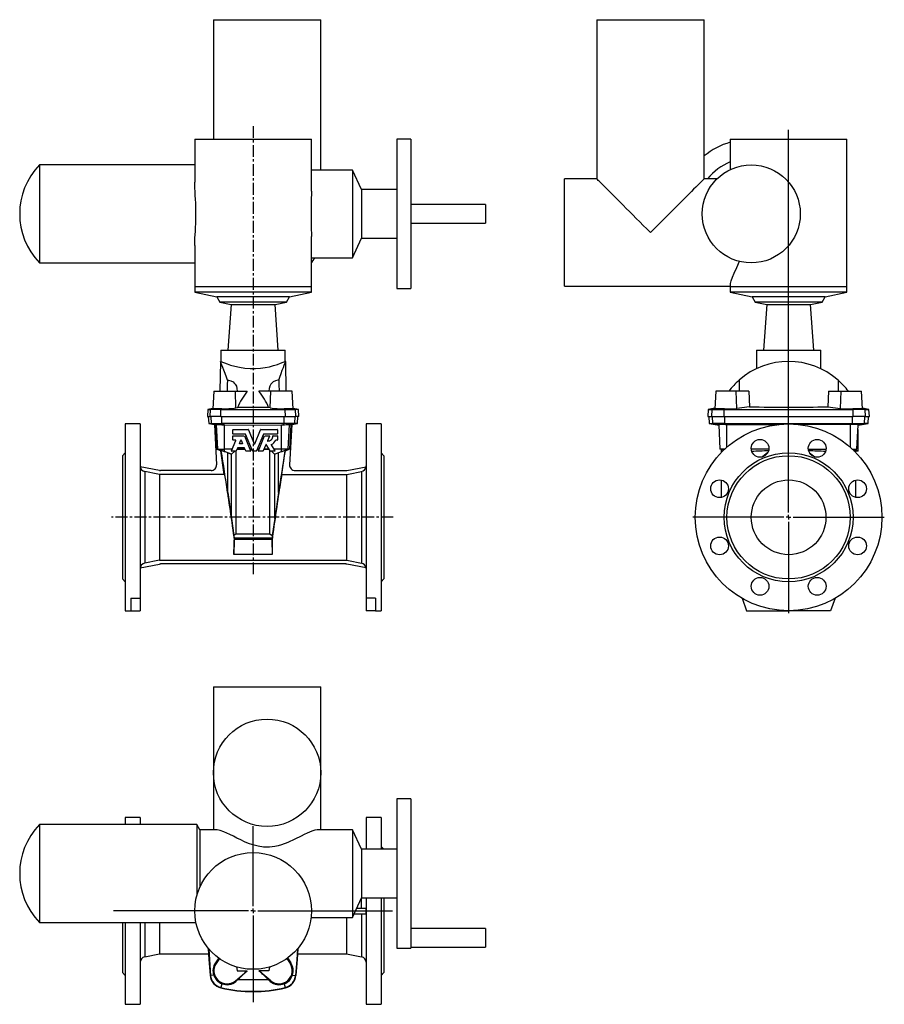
# Model space of a CAD drawing. Extents: x -10.5 to 25.9, y -3.1 to 38.4.
import ezdxf

# ---------------------------------------------------------------- set-up
doc = ezdxf.new("R2010")
doc.units = 0
doc.linetypes.add('CENTERX2', pattern=[0.8, 0.5, -0.1, 0.1, -0.1])
doc.layers.get('0').update_dxf_attribs({"linetype": 'CONTINUOUS'})
doc.layers.add('FORMAT', color=7, linetype='CONTINUOUS')

# ---------------------------------------------------------------- blocks, each defined once
blk = doc.blocks.new('SW_CENTERMARKSYMBOL_0')
at = {"layer": 'FORMAT', "color": 0}
for p, q in [((0, 0.197), (0, 16.343)), ((-0.197, 0), (-4.035, 0)), ((0, 0), (-0.098, 0)), ((0, 0), (0, 0.098)), ((0, 0), (0, -0.098)), ((0, 0), (0.098, 0)), ((0.197, 0), (4.035, 0)), ((0, -0.197), (0, -4.035))]:
    blk.add_line(p, q, dxfattribs=at)
blk = doc.blocks.new('SW_CENTERMARKSYMBOL_1')
at = {"layer": 'FORMAT', "color": 0}
for p, q in [((0, 0.197), (0, 3.582)), ((-0.197, 0), (-5.885, 0)), ((0, 0), (-0.098, 0)), ((0, 0), (0, 0.098)), ((0, 0), (0, -0.098)), ((0, 0), (0.098, 0)), ((0.197, 0), (5.876, 0)), ((0, -0.197), (0, -3.846))]:
    blk.add_line(p, q, dxfattribs=at)

msp = doc.modelspace()

# ---------------------------------------------------------------- linework, layer by layer
at = {"color": 7, "linetype": 'CONTINUOUS'}
for p, q in [((-2.375, 38.446), (-2.375, 33.407)), ((-2.375, 38.446), (2.153, 38.446)), ((2.153, 32.106), (2.153, 38.446)), ((13.79, 38.446), (13.79, 31.734)), ((13.79, 38.446), (18.317, 38.446)), ((18.317, 31.734), (18.317, 38.446)), ((-3.162, 33.407), (-3.162, 31.594)), ((-3.162, 33.407), (1.759, 33.407)), ((1.759, 31.217), (1.759, 33.407)), ((5.952, 33.407), (5.362, 33.407)), ((5.362, 33.407), (5.362, 27.108)), ((5.952, 33.407), (5.952, 27.108)), ((19.42, 33.407), (19.42, 32.125)), ((19.42, 33.407), (24.341, 33.407)), ((24.341, 27.187), (24.341, 33.407)), ((-3.162, 32.324), (-9.715, 32.324)), ((-9.715, 32.324), (-9.715, 28.191)), ((3.486, 32.106), (1.759, 32.106)), ((3.868, 31.283), (3.486, 32.106)), ((3.486, 32.106), (3.486, 28.409)), ((13.79, 31.734), (12.431, 31.734)), ((12.431, 27.206), (12.431, 31.734)), ((18.859, 31.734), (18.317, 31.734)), ((5.362, 31.283), (3.868, 31.283)), ((3.868, 31.283), (3.868, 29.232)), ((9.102, 30.651), (5.952, 30.651)), ((9.102, 30.651), (9.102, 29.864)), ((5.952, 29.864), (9.102, 29.864)), ((1.759, 27.187), (1.759, 29.299)), ((3.486, 28.409), (3.868, 29.232)), ((3.868, 29.232), (5.362, 29.232)), ((-3.162, 28.925), (-3.162, 27.187)), ((1.759, 28.409), (1.889, 28.409)), ((1.889, 28.409), (3.486, 28.409)), ((-9.715, 28.191), (-3.162, 28.191)), ((-3.162, 27.187), (-3.162, 26.95)), ((1.759, 26.95), (1.759, 27.187)), ((5.362, 27.108), (5.952, 27.108)), ((12.431, 27.206), (19.42, 27.206)), ((19.42, 27.289), (19.42, 27.187)), ((19.42, 27.187), (19.42, 26.95)), ((24.341, 26.95), (24.341, 27.187)), ((-3.162, 26.95), (-2.236, 26.753)), ((1.759, 26.95), (-3.162, 26.95)), ((-2.236, 26.753), (-2.111, 26.537)), ((0.833, 26.753), (-2.236, 26.753)), ((0.708, 26.537), (0.833, 26.753)), ((0.833, 26.753), (1.759, 26.95)), ((19.42, 26.95), (20.346, 26.753)), ((24.341, 26.95), (19.42, 26.95)), ((20.346, 26.753), (20.471, 26.537)), ((23.415, 26.753), (20.346, 26.753)), ((23.29, 26.537), (23.415, 26.753)), ((23.415, 26.753), (24.341, 26.95)), ((-2.111, 26.537), (-1.626, 26.434)), ((0.708, 26.537), (-2.111, 26.537)), ((-1.626, 26.434), (-1.761, 24.509)), ((-1.626, 26.434), (0.223, 26.434)), ((0.223, 26.434), (0.708, 26.537)), ((0.358, 24.509), (0.223, 26.434)), ((20.471, 26.537), (20.956, 26.434)), ((23.29, 26.537), (20.471, 26.537)), ((20.956, 26.434), (20.821, 24.509)), ((20.956, 26.434), (21.88, 26.434)), ((21.88, 26.434), (22.805, 26.434)), ((22.805, 26.434), (23.29, 26.537)), ((22.939, 24.509), (22.805, 26.434)), ((-2.06, 24.509), (-2.06, 24.037)), ((-2.06, 24.509), (0.657, 24.509)), ((0.657, 24.036), (0.657, 24.509)), ((20.522, 24.509), (20.522, 23.729)), ((20.522, 24.509), (21.88, 24.509)), ((21.88, 24.509), (23.238, 24.509)), ((23.238, 23.731), (23.238, 24.509)), ((-2.079, 24.037), (-2.101, 22.777)), ((-2.06, 24.037), (-2.079, 24.037)), ((0.676, 24.037), (0.654, 24.037)), ((0.698, 22.777), (0.676, 24.037)), ((-2.355, 22.777), (-2.394, 22.033)), ((-2.355, 22.777), (-1.45, 22.777)), ((-1.45, 22.777), (-0.946, 22.777)), ((0.047, 22.777), (-0.457, 22.777)), ((0.952, 22.777), (0.047, 22.777)), ((0.991, 22.033), (0.952, 22.777)), ((18.809, 22.777), (18.771, 22.043)), ((19.669, 22.777), (18.809, 22.777)), ((20.197, 22.777), (19.669, 22.777)), ((20.197, 22.777), (20.229, 22.126)), ((23.564, 22.777), (23.531, 22.126)), ((23.564, 22.777), (24.092, 22.777)), ((24.092, 22.777), (24.951, 22.777)), ((24.99, 22.043), (24.951, 22.777)), ((-2.615, 22.012), (-2.631, 21.714)), ((-2.393, 22.051), (-2.615, 22.012)), ((-2.615, 22.012), (-2.494, 22.012)), ((-2.057, 22.012), (-2.494, 22.012)), ((-2.057, 22.012), (0.654, 22.012)), ((-1.426, 22.078), (-1.357, 22.089)), ((0.023, 22.078), (-0.046, 22.089)), ((0.654, 22.012), (1.091, 22.012)), ((1.212, 22.012), (0.99, 22.051)), ((1.212, 22.012), (1.091, 22.012)), ((1.228, 21.714), (1.212, 22.012)), ((18.49, 22.012), (18.475, 21.714)), ((18.772, 22.062), (18.49, 22.012)), ((18.49, 22.012), (18.653, 22.012)), ((18.653, 22.012), (19.16, 22.012)), ((19.16, 22.012), (24.6, 22.012)), ((20.229, 22.126), (19.69, 22.055)), ((23.531, 22.126), (24.07, 22.055)), ((25.108, 22.012), (24.6, 22.012)), ((25.27, 22.012), (24.989, 22.062)), ((25.108, 22.012), (25.27, 22.012)), ((25.286, 21.714), (25.27, 22.012)), ((-2.631, 21.714), (-2.509, 21.714)), ((-2.59, 21.714), (-2.574, 21.416)), ((-2.061, 21.714), (-2.509, 21.714)), ((-2.061, 21.714), (0.658, 21.714)), ((0.658, 21.714), (1.106, 21.714)), ((1.228, 21.714), (1.106, 21.714)), ((1.171, 21.416), (1.187, 21.714)), ((18.475, 21.714), (18.638, 21.714)), ((18.514, 21.714), (18.53, 21.416)), ((18.638, 21.714), (19.159, 21.714)), ((19.159, 21.714), (24.601, 21.714)), ((25.123, 21.714), (24.601, 21.714)), ((25.123, 21.714), (25.286, 21.714)), ((25.231, 21.416), (25.246, 21.714)), ((-5.465, 21.399), (-6.095, 21.399)), ((-6.095, 21.399), (-6.095, 13.525)), ((-5.465, 21.399), (-5.465, 14.049)), ((-2.574, 21.416), (-2.329, 21.373)), ((-2.574, 21.416), (-2.455, 21.416)), ((-2.455, 21.416), (-2.015, 21.416)), ((-2.295, 21.367), (-2.329, 21.373)), ((-2.329, 21.373), (-2.24, 19.679)), ((-2.239, 21.377), (-2.295, 21.367)), ((-2.295, 21.367), (-2.241, 20.336)), ((-2.231, 21.376), (-2.239, 21.377)), ((0.612, 21.416), (-2.015, 21.416)), ((-1.902, 21.366), (-1.952, 21.368)), ((0.499, 21.366), (0.549, 21.368)), ((1.052, 21.416), (0.612, 21.416)), ((0.829, 21.376), (0.836, 21.377)), ((0.836, 21.377), (0.892, 21.367)), ((0.926, 21.373), (0.837, 19.679)), ((0.892, 21.367), (0.838, 20.336)), ((0.892, 21.367), (0.926, 21.373)), ((0.926, 21.373), (1.171, 21.416)), ((1.171, 21.416), (1.052, 21.416)), ((4.692, 21.399), (4.062, 21.399)), ((4.062, 21.399), (4.062, 14.049)), ((4.692, 21.399), (4.692, 13.525)), ((18.53, 21.416), (18.947, 21.343)), ((18.53, 21.416), (18.683, 21.416)), ((19.192, 21.416), (18.683, 21.416)), ((18.946, 21.366), (18.949, 21.368)), ((19, 20.336), (18.946, 21.366)), ((19.192, 21.416), (24.569, 21.416)), ((19.212, 21.376), (19.274, 21.377)), ((19.274, 21.377), (21.443, 21.368)), ((24.486, 21.377), (22.315, 21.368)), ((24.549, 21.376), (24.486, 21.377)), ((24.569, 21.416), (25.078, 21.416)), ((24.761, 20.336), (24.815, 21.366)), ((24.815, 21.366), (24.811, 21.368)), ((24.813, 21.343), (25.231, 21.416)), ((25.231, 21.416), (25.078, 21.416)), ((-1.562, 20.983), (-1.562, 21.153)), ((-1.562, 20.725), (-1.562, 20.895)), ((-1.552, 21.163), (-0.907, 21.163)), ((-1.033, 20.974), (-1.552, 20.974)), ((-1.552, 20.904), (-1.08, 20.904)), ((-1.071, 20.898), (-0.81, 20.269)), ((-0.732, 20.262), (-1.024, 20.968)), ((-0.898, 21.157), (-0.651, 20.561)), ((-0.634, 20.561), (-0.387, 21.157)), ((-0.261, 20.968), (-0.553, 20.262)), ((-0.475, 20.269), (-0.214, 20.898)), ((-0.378, 21.163), (0.319, 21.163)), ((0.319, 20.974), (-0.252, 20.974)), ((-0.205, 20.904), (-0.021, 20.904)), ((-0.012, 20.891), (-0.095, 20.692)), ((0.139, 20.904), (0.319, 20.904)), ((0.328, 21.153), (0.328, 20.983)), ((0.328, 20.895), (0.328, 20.725)), ((24.813, 20.904), (24.79, 20.904)), ((24.813, 20.974), (24.794, 20.974)), ((24.813, 21.163), (24.804, 21.163)), ((24.813, 21.153), (24.813, 21.163)), ((24.813, 20.983), (24.813, 21.153)), ((24.813, 20.974), (24.813, 20.983)), ((24.813, 20.968), (24.813, 20.974)), ((24.813, 20.904), (24.813, 20.968)), ((24.813, 20.895), (24.813, 20.904)), ((24.813, 20.725), (24.813, 20.895)), ((-1.612, 20.269), (-1.433, 20.702)), ((-1.441, 20.715), (-1.552, 20.715)), ((-1.361, 20.382), (-1.411, 20.262)), ((-1.07, 20.388), (-1.352, 20.388)), ((-1.28, 20.576), (-1.22, 20.722)), ((-1.151, 20.563), (-1.272, 20.563)), ((-1.202, 20.722), (-1.142, 20.576)), ((-1.012, 20.262), (-1.062, 20.382)), ((-0.164, 20.524), (-0.273, 20.262)), ((0.021, 20.26), (-0.148, 20.526)), ((0.06, 20.523), (0.221, 20.27)), ((0.319, 20.715), (0.264, 20.715)), ((24.813, 20.715), (24.781, 20.715)), ((24.813, 20.715), (24.813, 20.725)), ((24.813, 20.702), (24.813, 20.715)), ((24.813, 20.269), (24.813, 20.702)), ((-6.095, 20.179), (-6.213, 20.061)), ((-6.213, 20.061), (-6.213, 14.864)), ((-2.241, 20.336), (-2.184, 20.336)), ((-2.057, 20.269), (-2.241, 20.336)), ((-2.184, 20.336), (-1.902, 20.336)), ((-2.047, 20.271), (-2.057, 20.269)), ((-1.917, 19.269), (-2.057, 20.269)), ((-1.584, 20.336), (-1.902, 20.336)), ((-1.606, 20.123), (-1.902, 20.233)), ((-1.774, 20.184), (-1.619, 20.128)), ((-1.774, 18.515), (-1.774, 20.184)), ((-1.619, 17.418), (-1.619, 20.128)), ((-1.619, 20.128), (-1.606, 20.123)), ((-1.606, 20.123), (-1.474, 20.256)), ((-1.419, 20.256), (-1.603, 20.256)), ((-1.41, 16.768), (-1.41, 20.263)), ((-1.036, 20.319), (-1.387, 20.319)), ((-1.042, 20.336), (-1.38, 20.336)), ((-0.819, 20.256), (-1.003, 20.256)), ((-0.762, 20.336), (-0.838, 20.336)), ((-0.756, 20.319), (-0.831, 20.319)), ((-0.562, 20.256), (-0.723, 20.256)), ((-0.454, 20.319), (-0.529, 20.319)), ((-0.447, 20.336), (-0.522, 20.336)), ((-0.282, 20.256), (-0.466, 20.256)), ((-0.016, 20.319), (-0.249, 20.319)), ((-0.027, 20.336), (-0.242, 20.336)), ((0.007, 16.768), (0.007, 20.282)), ((0.213, 20.256), (0.029, 20.256)), ((0.203, 20.123), (0.071, 20.256)), ((0.499, 20.336), (0.179, 20.336)), ((0.203, 20.123), (0.499, 20.233)), ((0.216, 20.128), (0.203, 20.123)), ((0.371, 20.184), (0.216, 20.128)), ((0.216, 17.418), (0.216, 20.128)), ((0.371, 18.515), (0.371, 20.184)), ((0.781, 20.336), (0.499, 20.336)), ((0.514, 19.269), (0.654, 20.269)), ((0.644, 20.271), (0.654, 20.269)), ((0.654, 20.269), (0.838, 20.336)), ((0.838, 20.336), (0.781, 20.336)), ((4.81, 20.061), (4.692, 20.179)), ((4.81, 20.061), (4.81, 14.864)), ((19.189, 20.336), (19, 20.336)), ((19.137, 20.286), (19, 20.336)), ((19.046, 20.194), (19.046, 20.319)), ((21.047, 20.336), (20.303, 20.336)), ((22.713, 20.336), (23.458, 20.336)), ((24.571, 20.336), (24.761, 20.336)), ((24.623, 20.286), (24.761, 20.336)), ((24.715, 20.269), (24.715, 20.319)), ((24.715, 20.256), (24.715, 20.269)), ((24.715, 20.194), (24.715, 20.256)), ((24.813, 20.256), (24.715, 20.256)), ((24.813, 20.256), (24.813, 20.269)), ((-4.651, 19.435), (-5.463, 19.593)), ((3.248, 19.435), (4.06, 19.593)), ((-4.644, 19.269), (-4.644, 15.655)), ((-1.917, 19.269), (-4.644, 19.269)), ((-2.476, 19.431), (-4.606, 19.431)), ((0.514, 19.269), (3.241, 19.269)), ((1.073, 19.431), (3.203, 19.431)), ((3.241, 19.269), (3.241, 15.655)), ((19.046, 18.301), (19.046, 19.034)), ((24.715, 18.301), (24.715, 19.034)), ((-1.774, 18.515), (-1.619, 17.418)), ((0.371, 18.515), (0.216, 17.418)), ((-1.619, 17.418), (-1.512, 16.693)), ((0.216, 17.418), (0.109, 16.693)), ((-1.41, 16.768), (-1.512, 16.693)), ((-1.512, 16.693), (-1.503, 16.579)), ((-1.41, 16.768), (0.007, 16.768)), ((0.007, 16.768), (0.109, 16.693)), ((0.109, 16.693), (0.1, 16.579)), ((-1.494, 16.493), (-1.512, 15.894)), ((-1.494, 16.493), (-1.502, 16.492)), ((-1.498, 16.524), (-1.494, 16.493)), ((0.095, 16.524), (0.091, 16.493)), ((0.091, 16.493), (0.099, 16.492)), ((0.091, 16.493), (0.109, 15.894)), ((-5.463, 15.332), (-4.651, 15.489)), ((-4.644, 15.655), (3.241, 15.655)), ((3.203, 15.494), (-4.606, 15.494)), ((4.06, 15.332), (3.248, 15.489)), ((-6.213, 14.864), (-6.095, 14.746)), ((4.692, 14.746), (4.81, 14.864)), ((-5.859, 14.049), (-5.465, 14.049)), ((-5.859, 14.049), (-5.859, 13.525)), ((-5.465, 14.049), (-5.465, 13.525)), ((4.456, 14.049), (4.062, 14.049)), ((4.062, 14.049), (4.062, 13.525)), ((4.456, 14.049), (4.456, 13.525)), ((19.918, 14.049), (20.109, 13.525)), ((23.843, 14.049), (23.652, 13.525)), ((-6.095, 13.525), (-5.859, 13.525)), ((-5.859, 13.525), (-5.465, 13.525)), ((4.456, 13.525), (4.062, 13.525)), ((4.456, 13.525), (4.692, 13.525)), ((20.109, 13.525), (21.88, 13.525)), ((23.652, 13.525), (21.88, 13.525)), ((-2.375, 10.312), (-2.375, 6.69)), ((-2.375, 10.312), (-0.111, 10.312)), ((-0.111, 10.312), (2.153, 10.312)), ((2.153, 4.287), (2.153, 10.312)), ((-2.375, 6.69), (-2.375, 4.287)), ((5.952, 5.588), (5.362, 5.588)), ((5.362, 5.588), (5.362, -0.711)), ((5.952, 5.588), (5.952, -0.711)), ((-5.465, 4.8), (-6.095, 4.8)), ((-6.095, 4.8), (-6.095, 4.505)), ((-5.465, 4.8), (-5.465, 4.505)), ((4.692, 4.8), (4.062, 4.8)), ((4.062, 4.8), (4.062, 3.464)), ((4.692, 4.8), (4.692, 3.464)), ((-3.069, 4.505), (-9.715, 4.505)), ((-9.715, 4.505), (-9.715, 0.371)), ((-2.945, 4.287), (-3.069, 4.505)), ((-3.069, 4.505), (-3.069, 1.533)), ((-2.23, 4.287), (-2.945, 4.287)), ((-2.945, 4.287), (-2.945, 1.873)), ((3.486, 4.287), (2.011, 4.287)), ((3.868, 3.464), (3.486, 4.287)), ((3.486, 4.287), (3.486, 0.59)), ((5.362, 3.464), (3.868, 3.464)), ((3.868, 3.464), (3.868, 1.412)), ((4.808, 3.464), (4.692, 3.58)), ((3.486, 0.59), (3.868, 1.412)), ((3.868, 1.412), (5.362, 1.412)), ((4.062, 1.412), (4.062, -3.074)), ((4.692, 1.412), (4.692, -3.074)), ((4.81, 1.412), (4.81, -1.735)), ((3.668, 0.982), (4.06, 0.982)), ((1.744, 0.59), (3.486, 0.59)), ((3.241, 0.59), (3.241, -0.948)), ((3.559, 0.745), (4.06, 0.745)), ((-9.715, 0.371), (-3.113, 0.371)), ((-6.213, 0.371), (-6.213, -1.735)), ((-6.095, 0.371), (-6.095, -3.074)), ((-5.465, 0.371), (-5.465, -3.074)), ((-4.644, 0.371), (-4.644, -0.948)), ((9.102, 0.129), (5.952, 0.129)), ((9.102, 0.129), (9.102, -0.659)), ((5.362, -0.711), (5.952, -0.711)), ((5.952, -0.659), (9.102, -0.659)), ((-5.274, -1.07), (-4.644, -0.948)), ((-4.644, -0.948), (-2.577, -0.948)), ((-2.15, -1.119), (-2.292, -1.327)), ((-2.124, -1.145), (-2.261, -1.348)), ((0.721, -1.145), (0.858, -1.348)), ((0.747, -1.119), (0.889, -1.327)), ((1.174, -0.948), (3.241, -0.948)), ((3.241, -0.948), (3.871, -1.07)), ((-1.45, -2.079), (-0.946, -1.656)), ((-1.371, -1.656), (-0.946, -1.656)), ((-0.032, -1.656), (-0.457, -1.656)), ((0.047, -2.079), (-0.457, -1.656)), ((-6.213, -1.735), (-6.095, -1.853)), ((-1.426, -2.107), (-1.357, -2.048)), ((0.023, -2.107), (-0.046, -2.048)), ((4.692, -1.853), (4.81, -1.735)), ((-6.095, -3.074), (-5.465, -3.074)), ((4.062, -3.074), (4.692, -3.074))]:
    msp.add_line(p, q, dxfattribs=at)
at = {"color": 8, "linetype": 'CONTINUOUS'}
for p, q in [((1.759, 27.187), (-3.162, 27.187)), ((24.341, 27.187), (19.42, 27.187)), ((-1.426, 22.078), (-1.45, 22.777)), ((0.023, 22.078), (0.047, 22.777)), ((19.69, 22.055), (19.669, 22.777)), ((24.07, 22.055), (24.092, 22.777)), ((-2.509, 21.714), (-2.494, 22.012)), ((-2.363, 22.035), (-2.494, 22.012)), ((-2.061, 21.714), (-2.057, 22.012)), ((-2.018, 22.041), (-2.057, 22.012)), ((0.615, 22.041), (0.654, 22.012)), ((0.658, 21.714), (0.654, 22.012)), ((0.96, 22.035), (1.091, 22.012)), ((1.106, 21.714), (1.091, 22.012)), ((18.638, 21.714), (18.653, 22.012)), ((18.811, 22.041), (18.653, 22.012)), ((19.159, 21.714), (19.16, 22.012)), ((19.172, 22.035), (19.16, 22.012)), ((24.588, 22.035), (24.6, 22.012)), ((24.601, 21.714), (24.6, 22.012)), ((24.949, 22.041), (25.108, 22.012)), ((25.123, 21.714), (25.108, 22.012)), ((-2.455, 21.416), (-2.471, 21.714)), ((-2.015, 21.416), (-2.018, 21.714)), ((0.612, 21.416), (0.615, 21.714)), ((1.052, 21.416), (1.068, 21.714)), ((18.683, 21.416), (18.668, 21.714)), ((19.192, 21.416), (19.19, 21.714)), ((24.569, 21.416), (24.57, 21.714)), ((25.078, 21.416), (25.093, 21.714)), ((-2.231, 21.376), (-2.455, 21.416)), ((-2.184, 20.336), (-2.239, 21.377)), ((-1.952, 21.368), (-2.015, 21.416)), ((-1.902, 20.336), (-1.902, 21.366)), ((0.499, 20.336), (0.499, 21.366)), ((0.549, 21.368), (0.612, 21.416)), ((0.781, 20.336), (0.836, 21.377)), ((0.829, 21.376), (1.052, 21.416)), ((18.949, 21.368), (18.683, 21.416)), ((19.212, 21.376), (19.192, 21.416)), ((19.275, 20.414), (19.274, 21.377)), ((24.485, 20.414), (24.486, 21.377)), ((24.549, 21.376), (24.569, 21.416)), ((24.811, 21.368), (25.078, 21.416)), ((24.813, 20.895), (24.79, 20.895)), ((24.813, 20.968), (24.794, 20.968)), ((24.813, 20.983), (24.795, 20.983)), ((24.813, 21.153), (24.804, 21.153)), ((24.813, 20.702), (24.78, 20.702)), ((24.813, 20.725), (24.781, 20.725)), ((-1.902, 20.233), (-2.184, 20.336)), ((-1.902, 20.233), (-1.902, 20.336)), ((0.499, 20.233), (0.499, 20.336)), ((0.499, 20.233), (0.781, 20.336)), ((24.813, 20.269), (24.715, 20.269)), ((-5.274, 19.392), (-5.274, 15.532)), ((3.871, 19.392), (3.871, 15.532)), ((0.1, 16.579), (-1.503, 16.579)), ((0.095, 16.524), (-1.498, 16.524)), ((0.109, 15.894), (-1.512, 15.894)), ((3.871, 0.982), (3.871, 1.412)), ((3.871, 0.745), (3.871, -1.07)), ((-5.274, 0.371), (-5.274, -1.07)), ((-2.292, -1.327), (-2.261, -1.348)), ((0.889, -1.327), (0.858, -1.348)), ((-2.509, -1.858), (-2.494, -1.857)), ((-2.363, -1.845), (-2.494, -1.857)), ((0.96, -1.845), (1.091, -1.857)), ((1.106, -1.858), (1.091, -1.857)), ((-2.061, -2.379), (-2.057, -2.364)), ((-2.018, -2.206), (-2.057, -2.364)), ((-1.426, -2.107), (-1.45, -2.079)), ((0.023, -2.107), (0.047, -2.079)), ((0.615, -2.206), (0.654, -2.364)), ((0.658, -2.379), (0.654, -2.364))]:
    msp.add_line(p, q, dxfattribs=at)
at = {"color": 7, "linetype": 'CONTINUOUS'}
for points in [[(-3.161, 28.925), (-3.162, 28.984), (-3.152, 29.232), (-3.136, 29.529), (-3.127, 29.688), (-3.12, 29.852), (-3.115, 30.022), (-3.113, 30.193), (-3.113, 30.37), (-3.116, 30.547), (-3.122, 30.713), (-3.13, 30.876), (-3.139, 31.039), (-3.148, 31.196), (-3.155, 31.346), (-3.161, 31.487), (-3.162, 31.594)], [(16.053, 29.47), (15.902, 29.621), (15.752, 29.772), (15.602, 29.921), (15.455, 30.068), (15.311, 30.213), (15.17, 30.354), (15.032, 30.491), (14.9, 30.624), (14.772, 30.751), (14.65, 30.873), (14.535, 30.989), (14.426, 31.097), (14.325, 31.199), (14.231, 31.293), (14.145, 31.378), (14.068, 31.455), (14, 31.523), (13.941, 31.583), (13.891, 31.632), (13.851, 31.672), (13.821, 31.702), (13.801, 31.722), (13.791, 31.733), (13.79, 31.734)], [(18.317, 31.734), (18.316, 31.733), (18.306, 31.722), (18.286, 31.702), (18.256, 31.672), (18.216, 31.632), (18.166, 31.583), (18.107, 31.523), (18.039, 31.455), (17.962, 31.378), (17.876, 31.293), (17.782, 31.199), (17.681, 31.097), (17.572, 30.989), (17.456, 30.873), (17.335, 30.751), (17.207, 30.624), (17.074, 30.491), (16.937, 30.354), (16.796, 30.213), (16.651, 30.068), (16.504, 29.921), (16.355, 29.772), (16.205, 29.621), (16.053, 29.47)], [(1.758, 31.217), (1.759, 31.136), (1.753, 30.867), (1.747, 30.575), (1.744, 30.27), (1.747, 29.955), (1.753, 29.659), (1.759, 29.371), (1.758, 29.299)], [(1.889, 28.409), (1.823, 28.293), (1.759, 28.194)], [(19.423, 27.289), (19.424, 27.328), (19.454, 27.439), (19.51, 27.583), (19.587, 27.759), (19.692, 27.993), (19.805, 28.259)], [(-1.788, 23.246), (-1.83, 23.372), (-1.883, 23.527), (-1.933, 23.664), (-1.978, 23.784), (-2.016, 23.882), (-2.043, 23.948), (-2.063, 23.997), (-2.075, 24.027), (-2.079, 24.037), (-2.079, 24.037)], [(-2.06, 24.037), (-2.043, 24.03), (-1.991, 24.008), (-1.909, 23.975), (-1.795, 23.932), (-1.65, 23.883), (-1.477, 23.833), (-1.276, 23.787), (-1.049, 23.75), (-0.83, 23.732), (-0.598, 23.731), (-0.395, 23.746), (-0.195, 23.774), (-0.009, 23.812), (0.164, 23.858), (0.324, 23.908), (0.46, 23.957), (0.563, 23.998), (0.631, 24.026), (0.656, 24.037), (0.654, 24.036)], [(0.386, 23.246), (0.427, 23.372), (0.48, 23.527), (0.53, 23.664), (0.575, 23.784), (0.613, 23.882), (0.64, 23.948), (0.66, 23.997), (0.672, 24.027), (0.676, 24.037), (0.676, 24.037)], [(-1.788, 23.246), (-1.792, 23.062), (-1.797, 22.777)], [(-1.788, 23.246), (-1.744, 23.243), (-1.641, 23.218), (-1.549, 23.171), (-1.494, 23.125), (-1.451, 23.072), (-1.408, 22.99), (-1.382, 22.9), (-1.371, 22.777)], [(0.386, 23.246), (0.341, 23.243), (0.238, 23.218), (0.146, 23.171), (0.091, 23.125), (0.048, 23.072), (0.005, 22.99), (-0.021, 22.9), (-0.032, 22.777)], [(0.386, 23.246), (0.389, 23.062), (0.394, 22.777)], [(19.793, 23.246), (19.793, 23.062), (19.794, 22.777)], [(23.967, 23.246), (23.967, 23.062), (23.967, 22.777)], [(-2.392, 22.033), (-2.394, 22.032), (-2.363, 22.035)], [(-0.046, 22.089), (-0.837, 22.097), (-1.357, 22.089)], [(0.99, 22.033), (0.991, 22.032), (0.96, 22.035)], [(18.811, 22.041), (18.774, 22.04), (18.772, 22.042)], [(24.949, 22.041), (24.986, 22.04), (24.988, 22.042)], [(-1.902, 21.366), (-0.701, 21.343), (0.499, 21.366)], [(20.995, 20.178), (20.939, 20.14), (20.774, 20.011)], [(22.766, 20.178), (22.821, 20.14), (22.987, 20.011)], [(-4.644, 19.269), (-4.725, 19.285), (-5.274, 19.392)], [(-1.917, 19.269), (-1.911, 19.251), (-1.904, 19.219), (-1.895, 19.172), (-1.884, 19.112), (-1.871, 19.038), (-1.856, 18.951), (-1.84, 18.853), (-1.822, 18.743), (-1.803, 18.622), (-1.783, 18.492), (-1.762, 18.354), (-1.741, 18.209), (-1.718, 18.058), (-1.696, 17.901), (-1.673, 17.742), (-1.65, 17.58), (-1.627, 17.417), (-1.604, 17.254), (-1.582, 17.093), (-1.56, 16.935), (-1.54, 16.782), (-1.52, 16.633), (-1.502, 16.492)], [(0.514, 19.269), (0.508, 19.251), (0.501, 19.219), (0.492, 19.172), (0.481, 19.112), (0.468, 19.038), (0.453, 18.951), (0.437, 18.853), (0.419, 18.743), (0.4, 18.622), (0.38, 18.492), (0.36, 18.354), (0.338, 18.209), (0.315, 18.058), (0.293, 17.901), (0.27, 17.742), (0.247, 17.58), (0.224, 17.417), (0.201, 17.254), (0.179, 17.093), (0.157, 16.935), (0.137, 16.782), (0.117, 16.633), (0.099, 16.492)], [(3.241, 19.269), (3.322, 19.285), (3.871, 19.392)], [(-4.644, 15.655), (-4.725, 15.639), (-5.274, 15.532)], [(3.241, 15.655), (3.322, 15.639), (3.871, 15.532)], [(2.011, 4.286), (2.006, 4.287), (1.906, 4.271), (1.782, 4.23), (1.683, 4.189), (1.576, 4.14), (1.458, 4.083), (1.332, 4.02), (1.061, 3.886), (0.759, 3.75), (0.499, 3.654), (0.36, 3.614), (0.217, 3.582), (-0.015, 3.553), (-0.256, 3.557), (-0.487, 3.591), (-0.714, 3.652), (-0.891, 3.714), (-1.06, 3.783), (-1.225, 3.859), (-1.383, 3.935), (-1.535, 4.01), (-1.678, 4.082), (-1.816, 4.148), (-1.942, 4.205), (-2.089, 4.26), (-2.211, 4.286), (-2.23, 4.284)], [(4.06, 0.745), (4.06, 0.863), (4.06, 0.982)], [(-2.59, -0.714), (-2.562, -1.179), (-2.509, -1.858)], [(-2.573, -0.734), (-2.547, -1.178), (-2.494, -1.857)], [(1.17, -0.734), (1.144, -1.178), (1.091, -1.857)], [(1.187, -0.714), (1.159, -1.179), (1.106, -1.858)], [(-1.406, -1.487), (-1.382, -1.559), (-1.371, -1.656)], [(0.003, -1.487), (-0.021, -1.559), (-0.032, -1.656)], [(-0.046, -2.048), (-0.837, -2.045), (-1.357, -2.048)]]:
    msp.add_lwpolyline(points, dxfattribs=at)
for centre, radius in [((20.305, 30.257), 2.067), ((21.88, 17.462), 3.937), ((20.675, 20.372), 0.374), ((23.085, 20.372), 0.374), ((21.88, 17.462), 2.717), ((21.88, 17.462), 2.598), ((18.97, 18.667), 0.374), ((21.88, 17.462), 1.575), ((24.79, 18.667), 0.374), ((18.97, 16.257), 0.374), ((24.79, 16.257), 0.374), ((20.675, 14.552), 0.374), ((23.085, 14.552), 0.374), ((-0.111, 6.69), 2.264), ((-0.701, 0.863), 2.461)]:
    msp.add_circle(centre, radius, dxfattribs=at)
for centre, radius, start, end in [((20.305, 30.257), 3.15, 106.3348, 129.1424), ((20.305, 30.257), 2.362, 112.0243, 141.3178), ((-7.552, 30.257), 2.992, 136.3074, 223.6926), ((21.88, 20.886), 3.15, 48.513, 131.487), ((21.882, 20.885), 3.153, 131.5032, 143.1243), ((21.878, 20.885), 3.153, 36.8757, 48.4968), ((1.18, 21.042), 2.744, 140.7745, 157.5571), ((-2.582, 21.042), 2.744, 22.4429, 39.2255), ((-2.145, 19.248), 2.796, 87.397, 94.4644), ((-1.92, 25.253), 3.214, 268.2405, 278.8379), ((0.517, 25.253), 3.214, 261.1621, 271.7595), ((0.742, 19.248), 2.796, 85.5356, 92.603), ((18.928, 17.929), 4.113, 86.5973, 91.6251), ((19.314, 25.109), 3.077, 267.3591, 277.0224), ((21.88, 75.834), 53.733, 268.2391, 271.7609), ((24.447, 25.109), 3.077, 262.9776, 272.6409), ((24.833, 17.929), 4.113, 88.3749, 93.4027), ((-1.948, 26.014), 4.646, 266.5024, 269.9536), ((0.545, 26.014), 4.646, 270.0464, 273.4976), ((19.35, 13.187), 8.191, 90.9716, 92.8073), ((24.41, 13.187), 8.191, 87.1927, 89.0284), ((-1.552, 21.153), 0.00945, 90, 180), ((-1.552, 20.983), 0.00945, 180, 270), ((-1.552, 20.895), 0.00945, 90, 180), ((-1.08, 20.895), 0.00945, 22.5, 90), ((-1.033, 20.965), 0.00945, 22.5, 90), ((-0.907, 21.153), 0.00945, 22.5, 90), ((-0.378, 21.153), 0.00945, 90, 157.5), ((-0.252, 20.965), 0.00945, 90, 157.5), ((-0.205, 20.895), 0.00945, 90, 157.5), ((-0.078, 20.887), 0.208, 267.7158, 2.1429), ((-0.021, 20.895), 0.00945, 337.5, 90), ((0.139, 20.895), 0.00945, 90, 182.1429), ((0.319, 21.153), 0.00945, 0, 90), ((0.319, 20.983), 0.00945, 270, 0), ((0.319, 20.895), 0.00945, 0, 90), ((-1.552, 20.725), 0.00945, 180, 270), ((-1.441, 20.706), 0.00945, 337.5, 90), ((-1.352, 20.379), 0.00945, 90, 157.5), ((-1.272, 20.572), 0.00945, 157.5, 270), ((-1.211, 20.719), 0.00945, 22.5, 157.5), ((-1.151, 20.572), 0.00945, 270, 22.5), ((-1.07, 20.379), 0.00945, 22.5, 90), ((-0.642, 20.565), 0.00945, 202.5, 337.5), ((-0.156, 20.521), 0.00945, 32.5, 157.5), ((-0.086, 20.688), 0.00945, 157.5, 267.7158), ((0.068, 20.528), 0.00945, 112.2564, 212.5), ((-0.078, 20.887), 0.378, 292.2564, 332.1713), ((0.264, 20.706), 0.00945, 90, 152.1713), ((0.319, 20.725), 0.00945, 270, 0), ((-3.864, 14.107), 6.426, 71.0195, 73.5722), ((-109.449, 2.684), 108.832, 8.36413, 9.29932), ((-1.603, 20.265), 0.00945, 157.5, 270), ((-1.419, 20.265), 0.00945, 270, 337.5), ((-1.003, 20.265), 0.00945, 202.5, 270), ((-0.819, 20.265), 0.00945, 270, 22.5), ((-0.723, 20.265), 0.00945, 202.5, 270), ((-0.562, 20.265), 0.00945, 270, 337.5), ((-0.466, 20.265), 0.00945, 157.5, 270), ((-0.282, 20.265), 0.00945, 270, 337.5), ((0.029, 20.265), 0.00945, 212.5, 270), ((0.213, 20.265), 0.00945, 270, 32.5), ((2.461, 14.107), 6.426, 106.4278, 108.9805), ((108.046, 2.684), 108.832, 170.70068, 171.63587), ((21.677, -1.306), 21.583, 91.7077, 93.5866), ((22.083, -1.306), 21.583, 86.4134, 88.2923), ((-5.229, 19.628), 0.236, 180, 188.4657), ((-5.229, 19.624), 0.236, 187.6091, 258.9413), ((-2.476, 19.667), 0.236, 270, 3.0008), ((1.073, 19.667), 0.236, 176.9992, 270), ((3.826, 19.624), 0.236, 281.0587, 352.3909), ((3.826, 19.628), 0.236, 351.5476, 0), ((-4.606, 19.667), 0.236, 259, 270), ((3.203, 19.667), 0.236, 270, 281), ((-34.329, 16.79), 32.829, 358.4352, 359.4796), ((0.221, 16.72), 1.729, 184.6798, 186.5128), ((-1.623, 16.72), 1.729, 353.4872, 355.3202), ((32.926, 16.79), 32.829, 180.5204, 181.5648), ((-5.229, 15.3), 0.237, 101.0614, 172.3882), ((-4.606, 15.257), 0.236, 90, 101), ((3.203, 15.257), 0.236, 79, 90), ((3.826, 15.3), 0.237, 7.6118, 78.9386), ((-5.229, 15.297), 0.236, 171.5476, 180), ((3.826, 15.297), 0.236, 0, 8.4657), ((-7.552, 2.438), 2.992, 136.3074, 223.6926), ((-5.229, -1.302), 0.236, 101, 180), ((3.826, -1.302), 0.236, 0, 79), ((-1.809, -1.657), 0.585, 145.6709, 198.761), ((-1.804, -1.656), 0.551, 146, 310), ((8.503, -11.976), 13.992, 132.4811, 134.8043), ((-9.906, -11.976), 13.992, 45.1957, 47.5189), ((0.401, -1.656), 0.551, 230, 34), ((0.406, -1.657), 0.585, 341.239, 34.3291), ((-1.921, -1.805), 0.591, 185.1103, 256.3229), ((-1.921, -1.805), 0.575, 185.1103, 256.3229), ((-1.802, -1.654), 0.592, 198.7669, 248.5972), ((0.399, -1.654), 0.592, 291.4028, 341.2331), ((0.518, -1.805), 0.575, 283.6771, 354.8897), ((0.518, -1.805), 0.591, 283.6771, 354.8897), ((-0.701, 3.206), 5.748, 256.3229, 283.6771), ((-0.701, 3.206), 5.732, 256.3229, 283.6771), ((-1.805, -1.661), 0.585, 248.5924, 310.3899), ((0.402, -1.661), 0.585, 229.6101, 291.4076)]:
    msp.add_arc(centre, radius, start, end, dxfattribs=at)
at = {"layer": 'FORMAT', "linetype": 'CENTERX2'}
for p, q in [((-0.701, 33.961), (-0.701, 15.027)), ((5.203, 17.462), (-6.666, 17.462))]:
    msp.add_line(p, q, dxfattribs=at)

# ---------------------------------------------------------------- block references
at = {"layer": 'FORMAT'}
for name, p in [('SW_CENTERMARKSYMBOL_0', (21.88, 17.462)), ('SW_CENTERMARKSYMBOL_1', (-0.701, 0.863))]:
    msp.add_blockref(name, p, dxfattribs=at)

doc.saveas('drawing.dxf')
